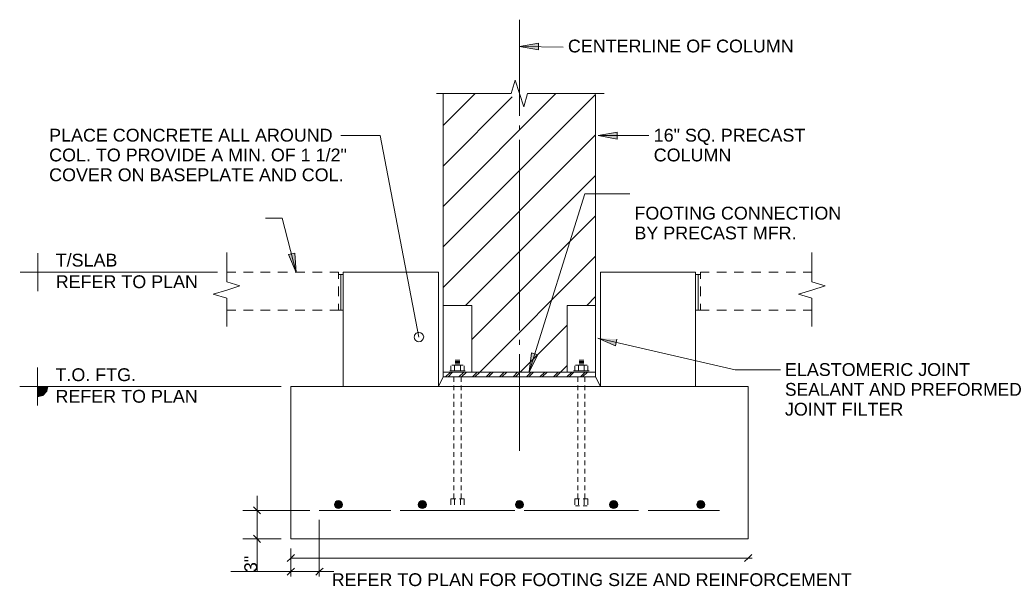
# Model space of a CAD drawing. Header units: inches. Extents: x 2 to 104, y 0 to 81.
# Tile 4 of 8: x 26.88 to 34.44, y 3.25 to 7.6. Entities that reach past the tile are written whole.
import ezdxf

# ---------------------------------------------------------------- set-up
doc = ezdxf.new("R2010")
doc.units = ezdxf.units.IN
doc.header["$MEASUREMENT"] = 0
doc.layers.add('A-DETL', color=7, linetype='Continuous', lineweight=18, true_color=0x00a600)
for name, color, linetype, lineweight in [('A-DETL-GENF', 7, 'Continuous', 18), ('A-DETL-THIN', 7, 'Continuous', 18), ('G-ANNO-TEXT', 7, 'Continuous', 9)]:
    doc.layers.add(name, color=color, linetype=linetype, lineweight=lineweight)
doc.styles.add('Arial', font='Arial.ttf', dxfattribs={"height": 0.098425})

msp = doc.modelspace()

# ---------------------------------------------------------------- hatches: boundary and pattern name
at = {"layer": 'A-DETL-GENF'}
for points in [[(30.8631, 7.3654), (30.8631, 7.4161), (30.7168, 7.3928)], [(31.4677, 6.6808), (31.4677, 6.7335), (31.3214, 6.7081)], [(29.0022, 5.6567), (28.9905, 5.805), (28.9418, 5.7933)], [(31.3188, 5.1517), (31.4545, 5.0941), (31.4662, 5.144)], [(30.7909, 4.8941), (30.8592, 5.0248), (30.8104, 5.0404)], [(27.0146, 4.701), (27.0556, 4.7127), (27.0868, 4.7458), (27.0946, 4.7809), (27.0146, 4.7809)], [(29.3262, 3.8427), (29.3342, 3.8437), (29.3417, 3.8468), (29.3482, 3.8518), (29.3531, 3.8582), (29.3562, 3.8657), (29.3572, 3.8737), (29.3562, 3.8817), (29.3531, 3.8892), (29.3482, 3.8956), (29.3417, 3.9006), (29.3342, 3.9037), (29.3262, 3.9047), (29.3182, 3.9037), (29.3107, 3.9006), (29.3043, 3.8956), (29.2993, 3.8892), (29.2962, 3.8817), (29.2952, 3.8737), (29.2962, 3.8657), (29.2993, 3.8582), (29.3043, 3.8518), (29.3107, 3.8468), (29.3182, 3.8437)], [(29.9712, 3.8427), (29.9792, 3.8437), (29.9867, 3.8468), (29.9931, 3.8518), (29.998, 3.8582), (30.0011, 3.8657), (30.0022, 3.8737), (30.0011, 3.8817), (29.998, 3.8892), (29.9931, 3.8956), (29.9867, 3.9006), (29.9792, 3.9037), (29.9712, 3.9047), (29.9631, 3.9037), (29.9557, 3.9006), (29.9492, 3.8956), (29.9443, 3.8892), (29.9412, 3.8817), (29.9401, 3.8737), (29.9412, 3.8657), (29.9443, 3.8582), (29.9492, 3.8518), (29.9557, 3.8468), (29.9631, 3.8437)], [(30.7167, 3.8427), (30.7247, 3.8437), (30.7322, 3.8468), (30.7387, 3.8518), (30.7436, 3.8582), (30.7467, 3.8657), (30.7477, 3.8737), (30.7467, 3.8817), (30.7436, 3.8892), (30.7387, 3.8956), (30.7322, 3.9006), (30.7247, 3.9037), (30.7167, 3.9047), (30.7087, 3.9037), (30.7012, 3.9006), (30.6948, 3.8956), (30.6898, 3.8892), (30.6867, 3.8817), (30.6857, 3.8737), (30.6867, 3.8657), (30.6898, 3.8582), (30.6948, 3.8518), (30.7012, 3.8468), (30.7087, 3.8437)], [(31.441, 3.8427), (31.449, 3.8437), (31.4565, 3.8468), (31.463, 3.8518), (31.4679, 3.8582), (31.471, 3.8657), (31.472, 3.8737), (31.471, 3.8817), (31.4679, 3.8892), (31.463, 3.8956), (31.4565, 3.9006), (31.449, 3.9037), (31.441, 3.9047), (31.433, 3.9037), (31.4255, 3.9006), (31.4191, 3.8956), (31.4141, 3.8892), (31.411, 3.8817), (31.41, 3.8737), (31.411, 3.8657), (31.4141, 3.8582), (31.4191, 3.8518), (31.4255, 3.8468), (31.433, 3.8437)], [(32.1098, 3.8427), (32.1179, 3.8437), (32.1253, 3.8468), (32.1318, 3.8518), (32.1367, 3.8582), (32.1398, 3.8657), (32.1409, 3.8737), (32.1398, 3.8817), (32.1367, 3.8892), (32.1318, 3.8956), (32.1253, 3.9006), (32.1179, 3.9037), (32.1098, 3.9047), (32.1018, 3.9037), (32.0943, 3.9006), (32.0879, 3.8956), (32.083, 3.8892), (32.0799, 3.8817), (32.0788, 3.8737), (32.0799, 3.8657), (32.083, 3.8582), (32.0879, 3.8518), (32.0943, 3.8468), (32.1018, 3.8437)]]:
    msp.add_hatch(color=256, dxfattribs=at).paths.add_polyline_path(points, flags=0)

# ---------------------------------------------------------------- linework, layer by layer
at = {"layer": 'A-DETL', "color": 7}
for p, q in [((30.7168, 6.8583), (30.7168, 7.5975)), ((30.8631, 7.4161), (30.7168, 7.3928)), ((30.8631, 7.3654), (30.8631, 7.4161)), ((30.7168, 7.3928), (31.0523, 7.3869)), ((30.7168, 7.3928), (30.8631, 7.3654)), ((30.6547, 7.0298), (30.6841, 7.1332)), ((30.6841, 7.1332), (30.7168, 7.0298)), ((30.0797, 7.0298), (30.5547, 7.0298)), ((30.1316, 5.4032), (30.1316, 7.0298)), ((30.1316, 7.0298), (30.1316, 5.4032)), ((30.1316, 6.7842), (30.3773, 7.0298)), ((30.1316, 6.1639), (30.9975, 7.0298)), ((30.1316, 5.8537), (31.3019, 7.0241)), ((30.1316, 6.474), (30.6622, 7.0046)), ((30.5547, 7.0298), (30.6547, 7.0298)), ((30.7168, 7.0298), (30.7496, 6.9283)), ((30.7496, 6.9283), (30.7788, 7.0298)), ((30.7788, 7.0298), (30.8788, 7.0298)), ((30.8788, 7.0298), (31.369, 7.0298)), ((31.3019, 7.0241), (31.3019, 5.4032)), ((31.3019, 5.4032), (31.3019, 7.0241)), ((30.7168, 6.7491), (30.7168, 6.7842)), ((31.4677, 6.7335), (31.3214, 6.7081)), ((31.4677, 6.6808), (31.4677, 6.7335)), ((29.445, 6.7081), (29.3455, 6.7081)), ((29.6479, 6.7081), (29.445, 6.7081)), ((29.9443, 5.1593), (29.6479, 6.7081)), ((30.1316, 5.5417), (31.3019, 6.714)), ((30.7168, 5.2101), (30.7168, 6.6749)), ((31.3214, 6.7081), (31.4677, 6.6808)), ((31.3214, 6.7081), (31.7116, 6.7081)), ((30.3032, 5.4032), (31.3019, 6.4019)), ((30.7909, 4.8941), (31.2181, 6.2614)), ((31.2181, 6.2614), (31.5653, 6.2614)), ((28.8949, 6.0722), (28.7662, 6.0722)), ((29.0022, 5.6567), (28.8949, 6.0722)), ((30.352, 5.1418), (31.3019, 6.0917)), ((27.0165, 5.805), (27.0165, 5.5124)), ((28.4684, 5.6837), (28.4684, 5.8109)), ((28.9905, 5.805), (28.9418, 5.7933)), ((28.9418, 5.7933), (29.0022, 5.6567)), ((29.0022, 5.6567), (28.9905, 5.805)), ((30.4125, 4.8902), (31.3019, 5.7816)), ((32.9638, 5.6837), (32.9638, 5.8109)), ((27.0165, 5.6587), (27.0165, 5.7406)), ((28.4684, 5.5837), (28.4684, 5.6837)), ((32.9638, 5.5837), (32.9638, 5.6837)), ((26.8819, 5.6587), (27.1531, 5.6587)), ((26.9366, 5.6587), (27.0165, 5.6587)), ((27.0165, 5.6587), (27.0165, 5.5787)), ((27.0985, 5.6587), (27.0165, 5.6587)), ((27.1531, 5.6587), (28.3976, 5.6587)), ((28.538, 5.6587), (28.4684, 5.6587)), ((28.6706, 5.6587), (28.5965, 5.6587)), ((28.8033, 5.6587), (28.7291, 5.6587)), ((28.9359, 5.6587), (28.8618, 5.6587)), ((29.0686, 5.6587), (28.9944, 5.6587)), ((29.2012, 5.6587), (29.1271, 5.6587)), ((29.328, 5.6587), (29.2597, 5.6587)), ((29.328, 5.608), (29.328, 5.6587)), ((29.328, 5.6411), (29.3631, 5.6411)), ((29.3455, 5.3661), (29.3455, 5.6411)), ((29.3631, 5.6587), (29.3631, 4.781)), ((30.0946, 5.6587), (29.3631, 5.6587)), ((30.0946, 4.781), (30.0946, 5.6587)), ((32.0704, 5.6587), (31.339, 5.6587)), ((31.339, 5.6587), (31.339, 4.781)), ((32.0704, 4.781), (32.0704, 5.6587)), ((32.0704, 5.6411), (32.1075, 5.6411)), ((32.09, 5.3661), (32.09, 5.6411)), ((32.1738, 5.6587), (32.1075, 5.6587)), ((32.1075, 5.6587), (32.1075, 5.608)), ((32.3065, 5.6587), (32.2343, 5.6587)), ((32.4391, 5.6587), (32.3669, 5.6587)), ((32.5717, 5.6587), (32.4996, 5.6587)), ((32.7044, 5.6587), (32.6322, 5.6587)), ((32.837, 5.6587), (32.7649, 5.6587)), ((32.9638, 5.6587), (32.8975, 5.6587)), ((28.3651, 5.489), (28.4684, 5.5217)), ((28.57, 5.5545), (28.4684, 5.5837)), ((28.4684, 5.5217), (28.57, 5.5545)), ((29.328, 5.4753), (29.328, 5.5495)), ((32.1075, 5.5495), (32.1075, 5.4753)), ((32.8604, 5.489), (32.9638, 5.5217)), ((33.0653, 5.5545), (32.9638, 5.5837)), ((32.9638, 5.5217), (33.0653, 5.5545)), ((28.4684, 5.4596), (28.3651, 5.489)), ((28.4684, 5.3596), (28.4684, 5.4596)), ((31.3019, 5.4714), (31.2337, 5.4032)), ((32.9638, 5.4596), (32.8604, 5.489)), ((32.9638, 5.3596), (32.9638, 5.4596)), ((29.328, 5.3661), (29.328, 5.4168)), ((30.1316, 4.8902), (30.1316, 5.4032)), ((30.1316, 5.4032), (30.352, 5.4032)), ((30.352, 5.4032), (30.352, 4.8902)), ((31.3019, 5.4032), (31.0835, 5.4032)), ((31.0835, 5.4032), (31.0835, 4.8902)), ((31.3019, 4.8902), (31.3019, 5.4032)), ((32.1075, 5.4168), (32.1075, 5.3661)), ((28.4684, 5.3661), (28.538, 5.3661)), ((28.4684, 5.2402), (28.4684, 5.3596)), ((28.5965, 5.3661), (28.6706, 5.3661)), ((28.7291, 5.3661), (28.8033, 5.3661)), ((28.8618, 5.3661), (28.9359, 5.3661)), ((28.9944, 5.3661), (29.0686, 5.3661)), ((29.1271, 5.3661), (29.2012, 5.3661)), ((29.2597, 5.3661), (29.328, 5.3661)), ((29.328, 5.3661), (29.3631, 5.3661)), ((32.0704, 5.3661), (32.1075, 5.3661)), ((32.1075, 5.3661), (32.1738, 5.3661)), ((32.2343, 5.3661), (32.3065, 5.3661)), ((32.3669, 5.3661), (32.4391, 5.3661)), ((32.4996, 5.3661), (32.5717, 5.3661)), ((32.6322, 5.3661), (32.7044, 5.3661)), ((32.7649, 5.3661), (32.837, 5.3661)), ((32.8975, 5.3661), (32.9638, 5.3661)), ((32.9638, 5.2402), (32.9638, 5.3596)), ((30.7226, 4.8902), (31.0835, 5.251)), ((31.3188, 5.1517), (31.4545, 5.0941)), ((31.3188, 5.1517), (32.3743, 4.9081)), ((31.4545, 5.0941), (31.4662, 5.144)), ((30.7168, 5.1008), (30.7168, 5.1379)), ((30.7168, 4.2874), (30.7168, 5.0286)), ((30.8104, 5.0404), (30.7909, 4.8941)), ((30.7909, 4.8941), (30.8592, 5.0248)), ((30.8592, 5.0248), (30.8104, 5.0404)), ((27.0146, 4.9272), (27.0146, 4.6346)), ((30.1901, 4.9389), (30.1901, 4.8999)), ((30.2857, 4.9448), (30.1979, 4.9448)), ((30.2194, 4.8999), (30.2194, 4.9389)), ((30.2233, 4.9818), (30.2603, 4.9818)), ((30.2603, 4.9721), (30.2233, 4.9721)), ((30.2603, 4.9643), (30.2233, 4.9643)), ((30.2603, 4.9545), (30.2233, 4.9545)), ((30.2642, 4.9389), (30.2642, 4.8999)), ((30.2935, 4.8999), (30.2935, 4.9389)), ((31.0328, 4.8902), (31.0835, 4.9409)), ((31.142, 4.8999), (31.142, 4.9389)), ((31.1478, 4.9448), (31.2376, 4.9448)), ((31.1712, 4.9389), (31.1712, 4.8999)), ((31.2122, 4.9818), (31.1751, 4.9818)), ((31.1751, 4.9721), (31.2122, 4.9721)), ((31.1751, 4.9643), (31.2122, 4.9643)), ((31.1751, 4.9545), (31.2122, 4.9545)), ((31.2142, 4.8999), (31.2142, 4.9389)), ((31.2434, 4.9389), (31.2434, 4.8999)), ((27.0146, 4.781), (27.0146, 4.8629)), ((30.1316, 4.8551), (30.0946, 4.781)), ((30.1316, 4.8551), (30.1316, 4.8902)), ((30.1316, 4.8902), (31.3019, 4.8902)), ((31.3019, 4.8902), (30.1316, 4.8902)), ((30.1316, 4.8902), (30.1316, 4.8551)), ((31.3019, 4.8551), (30.1316, 4.8551)), ((30.1316, 4.8551), (31.3019, 4.8551)), ((30.1492, 4.8551), (30.1862, 4.8902)), ((30.1686, 4.8551), (30.2038, 4.8902)), ((30.1823, 4.8999), (30.3013, 4.8999)), ((30.3091, 4.8902), (30.1862, 4.8902)), ((30.2135, 4.8551), (30.2135, 4.816)), ((30.2525, 4.8551), (30.2896, 4.8902)), ((30.2701, 4.8532), (30.3091, 4.8902)), ((30.2701, 4.8532), (30.2701, 4.816)), ((30.3559, 4.8551), (30.393, 4.8902)), ((30.3754, 4.8551), (30.4125, 4.8902)), ((30.4612, 4.8551), (30.4964, 4.8902)), ((30.4788, 4.8551), (30.5159, 4.8902)), ((30.5646, 4.8551), (30.5998, 4.8902)), ((30.5822, 4.8551), (30.6192, 4.8902)), ((30.668, 4.8551), (30.7031, 4.8902)), ((30.6856, 4.8551), (30.7168, 4.8846)), ((30.7714, 4.8551), (30.8065, 4.8902)), ((30.789, 4.8551), (30.826, 4.8902)), ((30.8748, 4.8551), (30.9118, 4.8902)), ((30.8923, 4.8551), (30.9294, 4.8902)), ((30.9781, 4.8551), (31.0152, 4.8902)), ((30.9957, 4.8551), (31.0328, 4.8902)), ((31.0815, 4.8551), (31.1186, 4.8902)), ((31.0991, 4.8551), (31.1361, 4.8902)), ((31.2532, 4.8999), (31.1322, 4.8999)), ((31.1361, 4.8902), (31.2532, 4.8902)), ((31.1654, 4.8551), (31.1654, 4.816)), ((31.1849, 4.8551), (31.2219, 4.8902)), ((31.2025, 4.8551), (31.2395, 4.8902)), ((31.22, 4.8551), (31.22, 4.816)), ((31.3019, 4.8902), (31.3019, 4.8551)), ((31.3019, 4.8551), (31.3019, 4.8902)), ((31.339, 4.781), (31.3019, 4.8551)), ((32.3743, 4.9081), (32.7215, 4.9081)), ((26.8781, 4.781), (27.1492, 4.781)), ((26.9327, 4.781), (27.0146, 4.781)), ((27.0146, 4.781), (27.0146, 4.699)), ((27.0946, 4.781), (27.0146, 4.781)), ((27.1492, 4.781), (28.8872, 4.781)), ((32.4742, 4.781), (28.9613, 4.781)), ((28.9613, 4.781), (28.9613, 3.6106)), ((29.3631, 4.781), (30.0946, 4.781)), ((30.2135, 4.7887), (30.2135, 4.7536)), ((30.2701, 4.7887), (30.2701, 4.7536)), ((31.1654, 4.7887), (31.1654, 4.7536)), ((31.22, 4.7887), (31.22, 4.7536)), ((31.339, 4.781), (32.0704, 4.781)), ((32.4742, 3.6106), (32.4742, 4.781)), ((30.2135, 4.7244), (30.2135, 4.6893)), ((30.2701, 4.7244), (30.2701, 4.6893)), ((31.1654, 4.7244), (31.1654, 4.6893)), ((31.22, 4.7244), (31.22, 4.6893)), ((30.2135, 4.6619), (30.2135, 4.6249)), ((30.2701, 4.6619), (30.2701, 4.6249)), ((31.1654, 4.6619), (31.1654, 4.6249)), ((31.22, 4.6619), (31.22, 4.6249)), ((30.2135, 4.5976), (30.2135, 4.5605)), ((30.2701, 4.5976), (30.2701, 4.5605)), ((31.1654, 4.5976), (31.1654, 4.5605)), ((31.22, 4.5976), (31.22, 4.5605)), ((30.2135, 4.5332), (30.2135, 4.4962)), ((30.2135, 4.4689), (30.2135, 4.4318)), ((30.2701, 4.5332), (30.2701, 4.4962)), ((30.2701, 4.4689), (30.2701, 4.4318)), ((31.1654, 4.5332), (31.1654, 4.4962)), ((31.1654, 4.4689), (31.1654, 4.4318)), ((31.22, 4.5332), (31.22, 4.4962)), ((31.22, 4.4689), (31.22, 4.4318)), ((30.2135, 4.4045), (30.2135, 4.3694)), ((30.2701, 4.4045), (30.2701, 4.3694)), ((31.1654, 4.4045), (31.1654, 4.3694)), ((31.22, 4.4045), (31.22, 4.3694)), ((30.2135, 4.3421), (30.2135, 4.305)), ((30.2701, 4.3421), (30.2701, 4.305)), ((31.1654, 4.3421), (31.1654, 4.305)), ((31.22, 4.3421), (31.22, 4.305)), ((30.2135, 4.2777), (30.2135, 4.2406)), ((30.2701, 4.2777), (30.2701, 4.2406)), ((31.1654, 4.2777), (31.1654, 4.2406)), ((31.22, 4.2777), (31.22, 4.2406)), ((30.2135, 4.2133), (30.2135, 4.1763)), ((30.2701, 4.2133), (30.2701, 4.1763)), ((31.1654, 4.2133), (31.1654, 4.1763)), ((31.22, 4.2133), (31.22, 4.1763)), ((30.2135, 4.149), (30.2135, 4.1119)), ((30.2135, 4.0846), (30.2135, 4.0475)), ((30.2701, 4.149), (30.2701, 4.1119)), ((30.2701, 4.0846), (30.2701, 4.0475)), ((31.1654, 4.149), (31.1654, 4.1119)), ((31.1654, 4.0846), (31.1654, 4.0475)), ((31.22, 4.149), (31.22, 4.1119)), ((31.22, 4.0846), (31.22, 4.0475)), ((30.2135, 4.0202), (30.2135, 3.9851)), ((30.2701, 4.0202), (30.2701, 3.9851)), ((31.1654, 4.0202), (31.1654, 3.9851)), ((31.22, 4.0202), (31.22, 3.9851)), ((28.7018, 3.9402), (28.7018, 3.4994)), ((30.2135, 3.9578), (30.2135, 3.9188)), ((30.2701, 3.9578), (30.2701, 3.9188)), ((31.1654, 3.9578), (31.1654, 3.9188)), ((31.22, 3.9578), (31.22, 3.9188)), ((30.1901, 3.872), (30.1901, 3.9188)), ((30.1901, 3.9188), (30.2272, 3.9188)), ((30.2194, 3.9188), (30.2194, 3.872)), ((30.2564, 3.9188), (30.2935, 3.9188)), ((30.2642, 3.872), (30.2642, 3.9188)), ((30.2935, 3.9188), (30.2935, 3.872)), ((31.1791, 3.9188), (31.142, 3.9188)), ((31.142, 3.9188), (31.142, 3.872)), ((31.1478, 3.8642), (31.1791, 3.8642)), ((31.1712, 3.9188), (31.1712, 3.872)), ((31.2434, 3.9188), (31.2064, 3.9188)), ((31.2064, 3.8642), (31.2376, 3.8642)), ((31.2142, 3.9188), (31.2142, 3.872)), ((31.2434, 3.872), (31.2434, 3.9188)), ((28.7018, 3.8291), (28.5926, 3.8291)), ((28.7018, 3.8291), (28.6745, 3.8564)), ((28.7291, 3.8018), (28.7018, 3.8291)), ((29.1075, 3.8291), (28.7018, 3.8291)), ((29.7298, 3.8291), (29.1797, 3.8291)), ((30.6817, 3.8291), (29.802, 3.8291)), ((31.6316, 3.8291), (30.7538, 3.8291)), ((32.2538, 3.8291), (31.7057, 3.8291)), ((29.1797, 3.7569), (29.1797, 3.359)), ((28.7018, 3.6106), (28.6745, 3.6379)), ((28.7018, 3.6808), (28.7018, 3.6496)), ((28.7018, 3.6496), (28.7018, 3.6106)), ((28.7018, 3.6106), (28.5926, 3.6106)), ((28.7018, 3.6106), (28.7018, 3.5696)), ((28.7291, 3.5833), (28.7018, 3.6106)), ((28.8872, 3.6106), (28.7018, 3.6106)), ((28.7018, 3.5696), (28.7018, 3.5209)), ((28.9613, 3.6106), (32.4742, 3.6106)), ((28.7018, 3.5209), (28.7018, 3.4682)), ((28.9613, 3.5365), (28.9613, 3.359)), ((28.9886, 3.4905), (28.9613, 3.4632)), ((32.5015, 3.4905), (32.4742, 3.4632)), ((28.7018, 3.4682), (28.7018, 3.4136)), ((28.7018, 3.4136), (28.7018, 3.359)), ((28.9613, 3.4632), (28.934, 3.4359)), ((28.9613, 3.4632), (32.5046, 3.4632)), ((32.4742, 3.4632), (32.4469, 3.4359)), ((28.5731, 3.359), (28.499, 3.359)), ((28.6472, 3.359), (28.5731, 3.359)), ((28.7175, 3.359), (28.6472, 3.359)), ((28.7857, 3.359), (28.7175, 3.359)), ((28.852, 3.359), (28.7857, 3.359)), ((28.9028, 3.359), (28.8462, 3.359)), ((28.852, 3.359), (29.2909, 3.359)), ((28.9535, 3.359), (28.9028, 3.359)), ((28.9613, 3.359), (28.934, 3.3317)), ((28.9944, 3.359), (28.9535, 3.359)), ((28.9886, 3.3863), (28.9613, 3.359)), ((28.9613, 3.359), (28.9613, 3.3219)), ((29.0276, 3.359), (28.9944, 3.359)), ((29.1797, 3.359), (29.1524, 3.3317)), ((29.209, 3.3863), (29.1797, 3.359)), ((29.1797, 3.359), (29.1797, 3.3219))]:
    msp.add_line(p, q, dxfattribs=at)
msp.add_arc((29.9442, 5.1615), 0.0349, 89.76492, 180.2976, dxfattribs=at)
msp.add_arc((29.9442, 5.1615), 0.0349, 89.76492, 180.2976, dxfattribs=at)
for points in [[(29.9443, 5.1243), (29.9248, 5.1243), (29.9093, 5.1418), (29.9093, 5.1613)], [(29.9443, 5.1243), (29.9248, 5.1243), (29.9093, 5.1418), (29.9093, 5.1613)], [(29.9443, 5.1964), (29.9639, 5.1964), (29.9814, 5.1808), (29.9814, 5.1613)], [(29.9443, 5.1964), (29.9639, 5.1964), (29.9814, 5.1808), (29.9814, 5.1613)], [(29.9814, 5.1613), (29.9814, 5.1418), (29.9639, 5.1243), (29.9443, 5.1243)], [(29.9814, 5.1613), (29.9814, 5.1418), (29.9639, 5.1243), (29.9443, 5.1243)]]:
    msp.add_open_spline(points, degree=3, dxfattribs=at)
at = {"layer": 'A-DETL-THIN'}
for p, q in [((27.0946, 4.7809), (27.0146, 4.7809)), ((27.0146, 4.7809), (27.0146, 4.701)), ((27.0868, 4.7458), (27.0946, 4.7809)), ((27.0146, 4.701), (27.0556, 4.7127)), ((27.0556, 4.7127), (27.0868, 4.7458))]:
    msp.add_line(p, q, dxfattribs=at)
for centre in [(29.3262, 3.8737), (29.9712, 3.8737), (30.7167, 3.8737), (31.441, 3.8737), (32.1098, 3.8737)]:
    msp.add_circle(centre, 0.031, dxfattribs=at)
for centre, start, end in [((29.3262, 3.8737), 0, 180), ((29.3262, 3.8737), 180, 0), ((29.9712, 3.8737), 0, 180), ((29.9712, 3.8737), 180, 0), ((30.7167, 3.8737), 0, 180), ((30.7167, 3.8737), 180, 0), ((31.441, 3.8737), 0, 180), ((31.441, 3.8737), 180, 0), ((32.1098, 3.8737), 0, 180), ((32.1098, 3.8737), 180, 360)]:
    msp.add_arc(centre, 0.031, start, end, dxfattribs=at)

# ---------------------------------------------------------------- texts
at = {"layer": 'G-ANNO-TEXT', "attachment_point": 1, "style": 'Arial'}
for s, insert, char_height, width in [('CENTERLINE OF COLUMN', (31.0893, 7.4446), 0.098425, 2.09575), ('PLACE CONCRETE ALL AROUND', (27.1043, 6.76), 0.098425, 2.632312), ('16" SQ. PRECAST', (31.7486, 6.76), 0.098425, 1.410844), ('COL. TO PROVIDE A MIN. OF 1 1/2"', (27.1043, 6.6078), 0.098425, 2.774344), ('COLUMN', (31.7486, 6.6078), 0.09843, 0.716469), ('COVER ON BASEPLATE AND COL.', (27.1043, 6.4557), 0.098425, 2.736469), ('FOOTING CONNECTION', (31.6004, 6.1612), 0.098425, 1.928469), ('BY PRECAST MFR.', (31.6004, 6.009), 0.098425, 1.505531), ('T/SLAB', (27.155, 5.8003), 0.09843, 0.574437), ('REFER TO PLAN', (27.155, 5.6345), 0.098425, 1.322469), ('T.O. FTG.', (27.1531, 4.9206), 0.09843, 0.7575), ('ELASTOMERIC JOINT', (32.7566, 4.96), 0.098425, 1.830625), ('SEALANT AND PREFORMED', (32.7566, 4.8078), 0.098425, 1.928469), ('REFER TO PLAN', (27.1531, 4.7548), 0.098425, 1.322469), ('JOINT FILTER', (32.7566, 4.6557), 0.098425, 1.505531), ('REFER TO PLAN FOR FOOTING SIZE AND REINFORCEMENT', (29.2749, 3.3465), 0.098425, 4.838531)]:
    msp.add_mtext(s, dxfattribs=dict(at, insert=insert, char_height=char_height, width=width))
at = {"layer": 'G-ANNO-TEXT', "insert": (28.6034, 3.3551), "char_height": 0.09843, "width": 0.1515, "attachment_point": 1, "rotation": 90, "style": 'Arial'}
msp.add_mtext('3"', dxfattribs=at)

doc.saveas('drawing.dxf')
